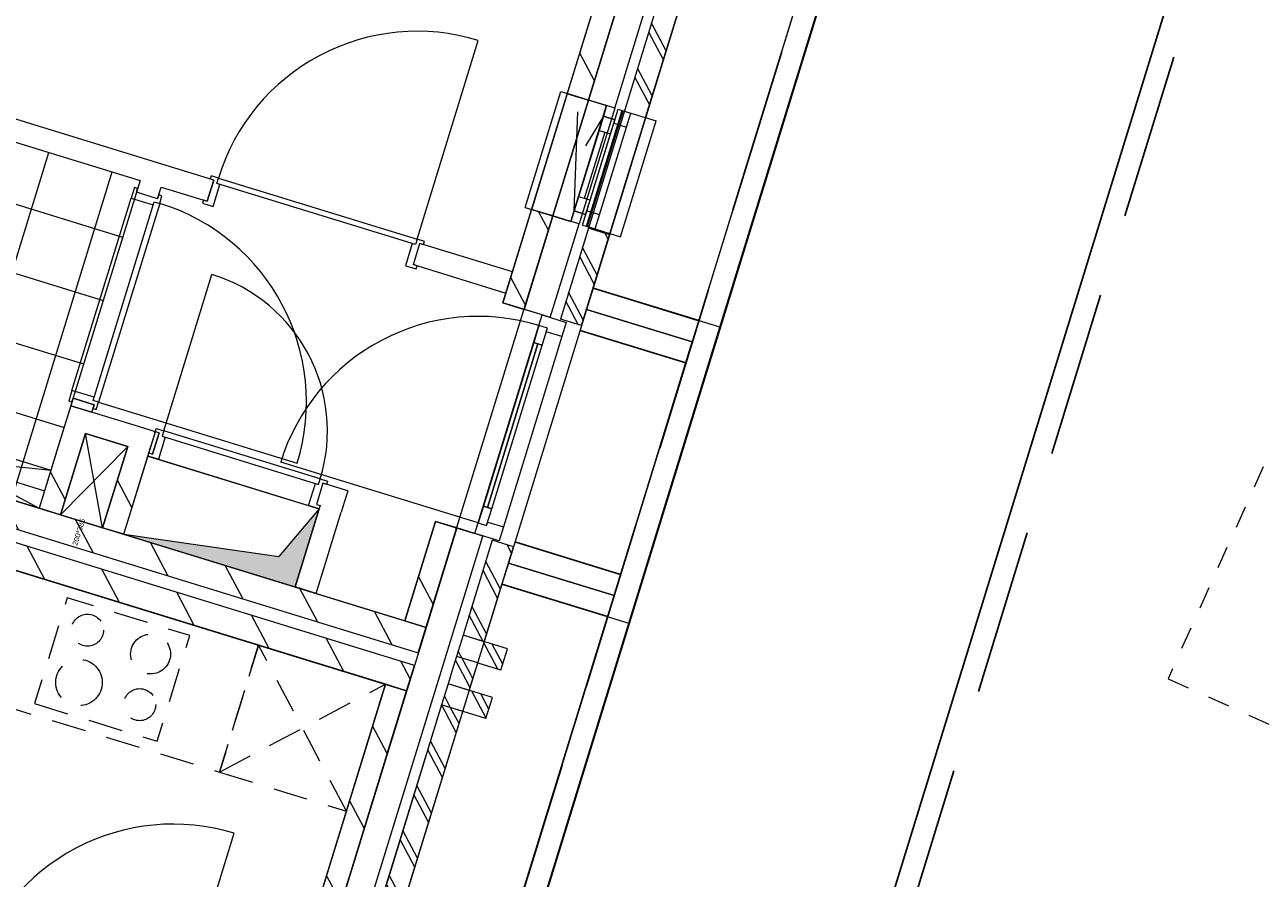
# Model space of a CAD drawing. Header units: metres. Extents: x 136314.7 to 136393.7, y 453293.7 to 453383.2.
# Tile 80 of 95: x 136360.7 to 136366.3, y 453343.4 to 453347.3. Entities that reach past the tile are written whole.
import ezdxf

# ---------------------------------------------------------------- set-up
doc = ezdxf.new("R2010")
doc.units = ezdxf.units.M
doc.set_wipeout_variables(frame=1)
for name, pattern in [('B0701', [234.1199934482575, 155.9999942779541, -78.11999917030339]), ('DASHED', [200, 100, -100]), ('HIDDEN__G5', [1.125, 0.75, -0.375]), ('Wipeout_Contour', [1000, 0, -1000])]:
    doc.linetypes.add(name, pattern=pattern)
for name, color, linetype in [('-DR-nw-vh-band 10x20', 2, 'HIDDEN__G5'), ('-DR-nw-vh-kantverharding', 4, 'Continuous'), ('-DR-nw-vh-scheiding verhardingen', 1, 'Continuous'), ('kavelgrens', 211, 'Continuous'), ('LAYER01', 7, 'Continuous'), ('SIT_Situatie plgr_3_74 Sanitair', 7, 'Continuous'), ('SIT_Situatie plgr_3_New_21 Buitenwanden', 7, 'Continuous'), ('SIT_Situatie plgr_3_New_21 Buitenwanden Afdek-arcering', 7, 'Continuous'), ('SIT_Situatie plgr_3_New_21 Buitenwanden Deuren', 7, 'Continuous'), ('SIT_Situatie plgr_3_New_21 Buitenwanden Doorsnede-arcering', 7, 'Continuous'), ('SIT_Situatie plgr_3_New_21 Buitenwanden Ramen', 7, 'Continuous'), ('SIT_Situatie plgr_3_New_22 C Binnenwanden', 7, 'Continuous'), ('SIT_Situatie plgr_3_New_22 C Binnenwanden Doorsnede-arcering', 7, 'Continuous'), ('SIT_Situatie plgr_3_New_22 NC Binnenwanden', 7, 'Continuous'), ('SIT_Situatie plgr_3_New_22 NC Binnenwanden Afdek-arcering', 7, 'Continuous'), ('SIT_Situatie plgr_3_New_22 NC Binnenwanden Deuren', 7, 'Continuous'), ('SIT_Situatie plgr_3_New_22 NC Binnenwanden Doorsnede-arcering', 7, 'Continuous'), ('SIT_Situatie plgr_3_New_23 Vloeren', 7, 'Continuous'), ('SIT_Situatie plgr_3_New_31 Buitenwandopeningen', 7, 'Continuous'), ('SIT_Situatie plgr_3_New_31 Vensterbank', 7, 'Continuous'), ('SIT_Situatie plgr_3_New_43 Vloerafwerking', 7, 'Continuous'), ('SIT_Situatie plgr_3_New_43 Vloerafwerking Afdek-arcering', 7, 'Continuous'), ('SIT_Situatie plgr_3_New_73 Keuken', 7, 'Continuous'), ('SIT_Situatie plgr_3_New_74 Sanitair', 7, 'Continuous'), ('SIT_Situatie plgr_3_New_74 Sanitair 2D arcering', 7, 'Continuous'), ('SIT_Situatie plgr_3_New_90 Terrein perceel', 7, 'Continuous')]:
    doc.layers.add(name, color=color, linetype=linetype)
doc.styles.add('GENERATED_STYLE_1', font='arial.ttf')
pattern_1 = [(117.8902296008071, (5844.947476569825, -12011.19237923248), (132.5768116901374, 70.16686541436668), []), (117.8902296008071, (5818.432114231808, -12025.22575231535), (132.5768116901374, 70.16686541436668), [])]
pattern_2 = [(117.8902296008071, (5844.947476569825, -12011.19237923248), (220.9613528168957, 116.9447756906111), [])]

# ---------------------------------------------------------------- blocks, each defined once
blk = doc.blocks.new('Woonblock 2 Jutfasehof')
at = {"layer": 'SIT_Situatie plgr_3_New_22 C Binnenwanden Doorsnede-arcering', "linetype": 'Continuous', "lineweight": 0}
h = blk.add_hatch(dxfattribs=at)
h.set_pattern_fill('130_KALKZANDSTEEN_0003', color=252, style=0, pattern_type=2)
h.set_pattern_definition(pattern_2)
h.paths.add_polyline_path([(3696.28951068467, 14964.83158549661), (-4198.146508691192, 17394.95091095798), (-4233.450905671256, 17280.26176781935), (3660.985113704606, 14850.14244235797)])
h = blk.add_hatch(dxfattribs=at)
h.set_pattern_fill('130_KALKZANDSTEEN_0003', color=252, style=0, pattern_type=2)
h.set_pattern_definition(pattern_2)
h.paths.add_polyline_path([(3643.33291521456, 14792.79787078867), (-4251.103104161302, 17222.91719625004), (-4286.407501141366, 17108.22805311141), (3608.028518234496, 14678.10872765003)])
at = {"layer": 'SIT_Situatie plgr_3_New_22 NC Binnenwanden Doorsnede-arcering', "linetype": 'Continuous', "lineweight": 0}
h = blk.add_hatch(dxfattribs=at)
h.set_pattern_fill('130_KALKZANDSTEEN_0003', color=252, style=0, pattern_type=2)
h.set_pattern_definition(pattern_2)
h.paths.add_polyline_path([(2060.548391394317, 15871.18475857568), (2156.122676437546, 15841.76442647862), (2089.968723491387, 15966.75904361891)])
h = blk.add_hatch(dxfattribs=at)
h.set_pattern_fill('130_KALKZANDSTEEN_0003', color=252, style=0, pattern_type=2)
h.set_pattern_definition(pattern_2)
h.paths.add_polyline_path([(2060.548390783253, 15871.18475825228), (1947.280070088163, 15503.2236295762), (2042.854355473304, 15473.80329692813), (2156.122676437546, 15841.76442647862)])
h = blk.add_hatch(dxfattribs=at)
h.set_pattern_fill('130_KALKZANDSTEEN_0003', color=252, style=0, pattern_type=2)
h.set_pattern_definition(pattern_2)
h.paths.add_polyline_path([(2347.271424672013, 15782.92370846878), (2472.26604099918, 15849.07766217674), (2376.691755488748, 15878.49799441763)])
h = blk.add_hatch(dxfattribs=at)
h.set_pattern_fill('130_KALKZANDSTEEN_0003', color=252, style=0, pattern_type=2)
h.set_pattern_definition(pattern_2)
h.paths.add_polyline_path([(2442.845710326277, 15753.50337669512), (2472.266041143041, 15849.07766264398), (2347.271424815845, 15782.92370893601)])
h = blk.add_hatch(dxfattribs=at)
h.set_pattern_fill('130_KALKZANDSTEEN_0003', color=252, style=0, pattern_type=2)
h.set_pattern_definition(pattern_2)
h.paths.add_polyline_path([(2347.271424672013, 15782.92370846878), (2234.003141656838, 15414.96267712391), (2329.577427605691, 15385.54234630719), (2442.845710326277, 15753.50337669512)])
h = blk.add_hatch(dxfattribs=at)
h.set_pattern_fill('130_KALKZANDSTEEN_0003', color=252, style=0, pattern_type=2)
h.set_pattern_definition(pattern_2)
h.paths.add_polyline_path([(3696.289499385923, 14964.83154879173), (3834.565054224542, 15414.03069275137), (3738.99076827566, 15443.45102356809), (3600.71521343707, 14994.25187960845)])
at = {"layer": 'SIT_Situatie plgr_3_New_43 Vloerafwerking Afdek-arcering', "linetype": 'Continuous', "lineweight": 0}
h = blk.add_hatch(dxfattribs=at)
h.set_pattern_fill('950_RASTER_300_0003', color=252, style=0, pattern_type=2)
h.set_pattern_definition([(162.8902295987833, (1773.526683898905, 16519.31159854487), (88.26099246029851, 286.7228578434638), []), (252.8902295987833, (1773.526683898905, 16519.31159854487), (-286.7228578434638, 88.2609924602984), [])])
h.paths.add_polyline_path([(1947.280070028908, 15503.22362956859), (2403.295197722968, 16984.62506170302), (1514.454338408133, 17258.23413832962), (1058.439210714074, 15776.83270619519)])
at = {"layer": 'SIT_Situatie plgr_3_New_74 Sanitair 2D arcering', "linetype": 'Continuous', "lineweight": 0}
blk.add_hatch(color=252, dxfattribs=at).paths.add_polyline_path([(2329.577210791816, 15385.54229626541), (3103.728926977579, 15147.23761664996), (3212.584151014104, 15500.86247470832), (3030.561776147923, 15285.48331880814)])
at = {"layer": 'SIT_Situatie plgr_3_New_21 Buitenwanden', "color": 252, "linetype": 'Continuous', "lineweight": 0}
for p, q in [((4220.965160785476, 16376.96732496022), (4138.771274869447, 16402.26880946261)), ((4257.283389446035, 16365.78759924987), (4220.965160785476, 16376.96732496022)), ((3916.758940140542, 15388.729208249), (3834.565054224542, 15414.03069275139))]:
    blk.add_line(p, q, dxfattribs=at)
at = {"layer": 'SIT_Situatie plgr_3_New_21 Buitenwanden', "color": 252, "linetype": 'Continuous', "lineweight": 0, "flags": 128}
for points in [[(4034.464757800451, 14771.7960707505), (4063.885088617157, 14867.37035669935)], [(3966.79799692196, 14551.97521306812), (3996.218327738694, 14647.54949901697)]]:
    blk.add_lwpolyline(points, dxfattribs=at)
at = {"layer": 'SIT_Situatie plgr_3_New_21 Buitenwanden Deuren', "color": 252, "linetype": 'Continuous', "lineweight": 0}
for p, q in [((4220.965160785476, 16376.96732496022), (4138.771274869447, 16402.26880946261)), ((4206.254995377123, 16329.18018198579), (4220.965160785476, 16376.96732496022)), ((4257.283389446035, 16365.78759924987), (4220.965160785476, 16376.96732496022)), ((4257.283389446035, 16365.78759924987), (4220.965160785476, 16376.96732496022)), ((3931.469105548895, 15436.51635122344), (4206.254995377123, 16329.18018198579)), ((4206.254995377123, 16329.18018198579), (4182.718730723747, 16252.72075322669)), ((4244.484709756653, 16317.41204965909), (4206.254995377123, 16329.18018198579)), ((4244.484709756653, 16317.41204965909), (4206.254995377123, 16329.18018198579)), ((4220.948445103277, 16240.95262090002), (4244.484709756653, 16317.41204965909)), ((4239.483253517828, 16301.1644210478), (4244.484709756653, 16317.41204965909)), ((4201.833587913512, 16246.83668706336), (3974.120227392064, 15507.09171381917)), ((4310.208225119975, 16279.39337624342), (4045.425247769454, 15419.22480270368)), ((4182.718730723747, 16252.72075322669), (4220.948445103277, 16240.95262090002)), ((3931.469105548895, 15436.51635122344), (3038.805274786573, 15711.30224105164)), ((3955.0053702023, 15512.97577998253), (3931.469105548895, 15436.51635122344)), ((3993.235084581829, 15501.20764765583), (3955.0053702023, 15512.97577998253)), ((3969.698819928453, 15424.74821889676), (3993.235084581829, 15501.20764765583)), ((3916.758940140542, 15388.729208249), (3834.565054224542, 15414.03069275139)), ((3916.758940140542, 15388.729208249), (3931.469105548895, 15436.51635122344)), ((3931.469105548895, 15436.51635122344), (3969.698819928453, 15424.74821889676)), ((3931.469105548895, 15436.51635122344), (3969.698819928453, 15424.74821889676)), ((3969.698819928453, 15424.74821889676), (3974.700276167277, 15440.99584750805)), ((3974.700276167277, 15440.99584750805), (4045.425247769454, 15419.22480270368))]:
    blk.add_line(p, q, dxfattribs=at)
at = {"layer": 'SIT_Situatie plgr_3_New_21 Buitenwanden Deuren', "color": 252, "linetype": 'Continuous', "lineweight": 0, "flags": 128}
for points in [[(4182.718730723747, 16252.72075322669), (3955.0053702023, 15512.97577998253), (3974.120227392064, 15507.09171381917), (4201.833587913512, 16246.83668706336)], [(4201.833587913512, 16246.83668706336), (3974.120227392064, 15507.09171381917), (3993.235084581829, 15501.20764765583), (4220.948445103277, 16240.95262090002)]]:
    blk.add_lwpolyline(points, close=True, dxfattribs=at)
at = {"layer": 'SIT_Situatie plgr_3_New_21 Buitenwanden Deuren', "color": 252, "linetype": 'Continuous', "lineweight": 0}
blk.add_arc((3931.469105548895, 15436.51635122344), 933.9999999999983, 72.89022960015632, 162.8902296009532, dxfattribs=at)
at = {"layer": 'SIT_Situatie plgr_3_New_22 C Binnenwanden', "color": 252, "linetype": 'Continuous', "lineweight": 0, "flags": 128}
for points in [[(3696.28951068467, 14964.83158549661), (-4198.146508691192, 17394.95091095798)], [(-4233.450905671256, 17280.26176781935), (3660.985113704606, 14850.14244235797)], [(3643.33291521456, 14792.79787078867), (-4251.103104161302, 17222.91719625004)], [(-4286.407501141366, 17108.22805311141), (3608.028518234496, 14678.10872765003)], [(3660.985113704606, 14850.14244235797), (3696.28951068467, 14964.83158549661)], [(3608.028518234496, 14678.10872765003), (3643.33291521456, 14792.79787078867)]]:
    blk.add_lwpolyline(points, dxfattribs=at)
at = {"layer": 'SIT_Situatie plgr_3_New_22 NC Binnenwanden', "color": 252, "linetype": 'Continuous', "lineweight": 0}
for p, q in [((2706.74355990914, 16891.21551007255), (2736.163890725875, 16986.78979602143)), ((2482.688306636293, 16902.63886124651), (2387.114020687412, 16932.05919206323)), ((3638.592847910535, 16604.36728460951), (3668.013178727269, 16699.94157055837)), ((2195.840081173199, 15970.78957324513), (2100.265795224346, 16000.20990406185)), ((2488.991315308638, 15843.92902527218), (2459.570984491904, 15748.35473932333)), ((3229.692031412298, 15615.92146144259), (3200.271700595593, 15520.34717549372))]:
    blk.add_line(p, q, dxfattribs=at)
at = {"layer": 'SIT_Situatie plgr_3_New_22 NC Binnenwanden', "color": 252, "linetype": 'Continuous', "lineweight": 0, "flags": 128}
for points in [[(2736.163905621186, 16986.78979143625), (1448.300383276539, 17383.22875509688)], [(1514.454338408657, 17258.23413833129), (2403.295198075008, 16984.6250616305)], [(2403.295198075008, 16984.6250616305), (2387.114012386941, 16932.05919087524)], [(2482.688298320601, 16902.63886000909), (2498.86948402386, 16955.20473081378)], [(2498.86948402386, 16955.20473081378), (2706.743555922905, 16891.21551129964)], [(4086.15067975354, 16571.2276232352), (3668.013193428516, 16699.94156603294)], [(3638.5928312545, 16604.36728973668), (4056.730348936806, 16475.65333728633)], [(4056.730348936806, 16475.65333728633), (4086.15067975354, 16571.2276232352)], [(4043.196988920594, 16431.68914027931), (4138.771274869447, 16402.26880946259)], [(2089.968723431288, 15966.75904363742), (2060.548390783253, 15871.18475825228)], [(2100.26579662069, 16000.20991066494), (2089.96872217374, 15966.75904402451)], [(2089.96872217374, 15966.75904402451), (2185.543007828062, 15937.33871225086)], [(2376.691755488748, 15878.49799441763), (2089.968723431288, 15966.75904363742)], [(2185.543007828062, 15937.33871225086), (2195.840082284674, 15970.78957892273)], [(2060.548390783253, 15871.18475825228), (1947.280070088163, 15503.2236295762)], [(2329.577427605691, 15385.54234630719), (2472.266041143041, 15849.07766264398)], [(2472.266041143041, 15849.07766264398), (2376.691755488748, 15878.49799441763)], [(2442.845668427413, 15753.50324058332), (2472.265999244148, 15849.07752653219)], [(2488.991316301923, 15843.92902496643), (2472.265999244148, 15849.07752653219)], [(2042.854355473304, 15473.80329692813), (2156.122676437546, 15841.76442647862)], [(2156.122676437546, 15841.76442647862), (2347.271424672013, 15782.92370846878)], [(2347.271424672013, 15782.92370846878), (2234.003141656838, 15414.96267712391)], [(2442.845668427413, 15753.50324058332), (2459.570985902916, 15748.35473888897)], [(3341.991817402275, 15581.35257273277), (3229.692032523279, 15615.92146110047)], [(3341.991817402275, 15581.35257273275), (3312.571486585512, 15485.7782867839)], [(3216.997200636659, 15515.19861760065), (3103.728926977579, 15147.23761664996)], [(3200.271698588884, 15520.3471761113), (3216.997200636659, 15515.19861760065)], [(2042.854355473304, 15473.80329692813), (1947.280070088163, 15503.2236295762)], [(3199.303212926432, 15117.81728583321), (3312.571486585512, 15485.7782867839)], [(2329.577427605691, 15385.54234630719), (2234.003141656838, 15414.96267712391)], [(3738.99076827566, 15443.45102356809), (3600.71521343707, 14994.25187960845)], [(3696.289499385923, 14964.83154879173), (3834.565054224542, 15414.03069275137)], [(3834.565054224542, 15414.03069275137), (3738.99076827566, 15443.45102356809)], [(3199.303212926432, 15117.81728583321), (3103.728926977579, 15147.23761664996)], [(3600.71521343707, 14994.25187960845), (3696.289499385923, 14964.83154879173)], [(3608.028518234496, 14678.10872765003), (3512.454232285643, 14707.52905846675)]]:
    blk.add_lwpolyline(points, dxfattribs=at)
at = {"layer": 'SIT_Situatie plgr_3_New_22 NC Binnenwanden Deuren', "color": 252, "linetype": 'Continuous', "lineweight": 0}
for p, q in [((3655.70072830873, 16719.42627134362), (3932.25183798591, 17617.82455926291)), ((2736.163890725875, 16986.78979602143), (2706.74355990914, 16891.21551007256)), ((2706.74355990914, 16891.21551007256), (2736.163890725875, 16986.78979602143)), ((2706.74355990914, 16891.21551007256), (2736.163890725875, 16986.78979602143)), ((2723.851440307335, 17006.27449680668), (2719.438390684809, 16991.93835391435)), ((2719.438390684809, 16991.93835391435), (2736.163890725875, 16986.78979602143)), ((2757.302440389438, 16995.97738102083), (2723.851440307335, 17006.27449680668)), ((2733.392153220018, 16867.3177596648), (2764.136398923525, 16967.19288848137)), ((2749.800256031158, 16971.60593810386), (2757.302440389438, 16995.97738102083)), ((2749.800256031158, 16971.60593810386), (2757.302440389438, 16995.97738102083)), ((2764.136398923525, 16967.19288848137), (2749.800256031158, 16971.60593810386)), ((3648.19854395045, 16695.05482842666), (2749.800256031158, 16971.60593810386)), ((2757.302440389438, 16995.97738102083), (3655.70072830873, 16719.42627134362)), ((2377.926428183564, 16953.19774355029), (2363.216263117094, 16905.41060047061)), ((2392.26257110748, 16948.78469403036), (2377.926428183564, 16953.19774355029)), ((2387.114013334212, 16932.05919395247), (2392.26257110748, 16948.78469403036)), ((2482.688299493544, 16902.63886381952), (2387.114013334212, 16932.05919395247)), ((2482.688299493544, 16902.63886381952), (2387.114013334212, 16932.05919395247)), ((2482.688299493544, 16902.63886381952), (2387.114013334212, 16932.05919395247)), ((2487.836857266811, 16919.3643638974), (2482.688299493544, 16902.63886381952)), ((2502.173000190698, 16914.95131437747), (2487.836857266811, 16919.3643638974)), ((2491.875884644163, 16881.50031422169), (2502.173000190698, 16914.95131437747)), ((2095.491258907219, 16035.6845964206), (2363.216263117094, 16905.41060047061)), ((2190.953338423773, 15990.60420850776), (2467.504441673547, 16889.00249840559)), ((2491.875884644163, 16881.50031422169), (2215.324781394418, 15983.10202432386)), ((2491.875884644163, 16881.50031422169), (2215.324781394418, 15983.10202432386)), ((2363.216263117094, 16905.41060047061), (2463.091392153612, 16874.66635548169)), ((2463.091392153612, 16874.66635548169), (2467.504441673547, 16889.00249840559)), ((2467.504441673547, 16889.00249840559), (2491.875884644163, 16881.50031422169)), ((2467.504441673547, 16889.00249840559), (2491.875884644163, 16881.50031422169)), ((2690.018059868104, 16896.36406796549), (2685.605010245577, 16882.02792507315)), ((2685.605010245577, 16882.02792507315), (2733.392153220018, 16867.3177596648)), ((2706.74355990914, 16891.21551007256), (2690.018059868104, 16896.36406796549)), ((3633.862401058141, 16699.46787804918), (3603.118155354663, 16599.59274923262)), ((3648.19854395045, 16695.05482842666), (3633.862401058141, 16699.46787804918)), ((3638.592847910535, 16604.36728460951), (3668.013178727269, 16699.94157055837)), ((3638.592847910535, 16604.36728460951), (3668.013178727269, 16699.94157055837)), ((3638.592847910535, 16604.36728460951), (3668.013178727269, 16699.94157055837)), ((3655.70072830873, 16719.42627134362), (3648.19854395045, 16695.05482842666)), ((3655.70072830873, 16719.42627134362), (3648.19854395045, 16695.05482842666)), ((3689.151728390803, 16709.12915555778), (3655.70072830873, 16719.42627134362)), ((3668.013178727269, 16699.94157055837), (3684.738678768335, 16694.79301266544)), ((3684.738678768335, 16694.79301266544), (3689.151728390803, 16709.12915555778)), ((3603.118155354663, 16599.59274923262), (3650.905298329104, 16584.88258382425)), ((3655.318347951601, 16599.21872671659), (3638.592847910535, 16604.36728460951)), ((3650.905298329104, 16584.88258382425), (3655.318347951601, 16599.21872671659)), ((2510.12986497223, 15853.11661027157), (2727.840313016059, 16560.36632629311)), ((2095.491258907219, 16035.6845964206), (2080.78109384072, 15987.89745334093)), ((2195.366387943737, 16004.94035143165), (2095.491258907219, 16035.6845964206)), ((2080.78109384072, 15987.89745334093), (2095.117236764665, 15983.484403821)), ((2095.117236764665, 15983.484403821), (2100.265794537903, 16000.20990389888)), ((2100.265794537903, 16000.20990389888), (2195.840080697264, 15970.78957376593)), ((2195.840080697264, 15970.78957376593), (2100.265794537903, 16000.20990389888)), ((2195.840080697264, 15970.78957376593), (2100.265794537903, 16000.20990389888)), ((2195.840080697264, 15970.78957376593), (2190.691522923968, 15954.06407368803)), ((2190.953338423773, 15990.60420850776), (2195.366387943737, 16004.94035143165)), ((2215.324781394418, 15983.10202432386), (2190.953338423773, 15990.60420850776)), ((2215.324781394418, 15983.10202432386), (2190.953338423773, 15990.60420850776)), ((2205.027665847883, 15949.6510241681), (2215.324781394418, 15983.10202432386)), ((2215.324781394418, 15983.10202432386), (3113.723071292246, 15706.5509210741)), ((2190.691522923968, 15954.06407368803), (2205.027665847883, 15949.6510241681)), ((2459.570984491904, 15748.35473932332), (2488.991315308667, 15843.92902527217)), ((2488.991315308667, 15843.92902527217), (2459.570984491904, 15748.35473932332)), ((2488.991315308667, 15843.92902527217), (2459.570984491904, 15748.35473932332)), ((2472.265815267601, 15849.0775831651), (2476.678864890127, 15863.41372605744)), ((2488.991315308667, 15843.92902527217), (2472.265815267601, 15849.0775831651)), ((2476.678864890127, 15863.41372605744), (2510.12986497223, 15853.11661027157)), ((2510.12986497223, 15853.11661027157), (2502.627680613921, 15828.74516735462)), ((2510.12986497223, 15853.11661027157), (2502.627680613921, 15828.74516735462)), ((3217.379580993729, 15635.40616222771), (2510.12986497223, 15853.11661027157)), ((3217.379580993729, 15635.40616222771), (2510.12986497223, 15853.11661027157)), ((2516.963823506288, 15824.33211773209), (2486.219577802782, 15724.45698891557)), ((2502.627680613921, 15828.74516735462), (2516.963823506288, 15824.33211773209)), ((2502.627680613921, 15828.74516735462), (3209.877396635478, 15611.03471931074)), ((2438.432434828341, 15739.16715432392), (2442.845484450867, 15753.50329721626)), ((2486.219577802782, 15724.45698891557), (2438.432434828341, 15739.16715432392)), ((2442.845484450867, 15753.50329721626), (2459.570984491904, 15748.35473932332)), ((2486.219577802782, 15724.45698891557), (3164.797008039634, 15515.57264011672)), ((3209.877396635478, 15611.03471931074), (3217.379580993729, 15635.40616222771)), ((3209.877396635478, 15611.03471931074), (3217.379580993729, 15635.40616222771)), ((3217.379580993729, 15635.40616222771), (3250.830581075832, 15625.10904644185)), ((3250.830581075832, 15625.10904644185), (3246.417531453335, 15610.77290354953)), ((3164.797008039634, 15515.57264011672), (3195.54125374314, 15615.44776893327)), ((3195.54125374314, 15615.44776893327), (3209.877396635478, 15611.03471931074)), ((3229.692031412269, 15615.92146144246), (3200.271700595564, 15520.3471754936)), ((3229.692031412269, 15615.92146144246), (3200.271700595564, 15520.3471754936)), ((3229.692031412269, 15615.92146144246), (3200.271700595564, 15520.3471754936)), ((3246.417531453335, 15610.77290354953), (3229.692031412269, 15615.92146144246)), ((3212.584151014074, 15500.86247470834), (3164.797008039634, 15515.57264011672)), ((3200.271700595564, 15520.3471754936), (3216.997200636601, 15515.19861760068)), ((3216.997200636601, 15515.19861760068), (3212.584151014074, 15500.86247470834)), ((2552.438322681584, 13135.39054826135), (2828.989432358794, 14033.78883618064))]:
    blk.add_line(p, q, dxfattribs=at)
for centre, radius, start, end in [((3655.70072830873, 16719.42627134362), 940.0000000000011, 72.89022960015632, 162.8902296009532), ((2215.324781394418, 15983.10202432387), 940.0000000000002, 342.8902296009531, 72.89022960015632), ((2510.12986497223, 15853.11661027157), 739.9999999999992, 342.8902296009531, 72.89022960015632), ((2552.438322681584, 13135.39054826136), 940.0000000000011, 72.89022960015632, 162.8902296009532)]:
    blk.add_arc(centre, radius, start, end, dxfattribs=at)
at = {"layer": 'SIT_Situatie plgr_3_New_23 Vloeren', "color": 252, "linetype": 'Continuous', "lineweight": 0, "flags": 128}
for points in [[(3660.988127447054, 14850.15063421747), (4746.578014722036, 18376.83892115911), (-3147.840459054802, 20806.95284561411), (-4233.460125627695, 17280.26460596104)], [(2557.725721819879, 11266.1149111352), (3643.315609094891, 14792.80319807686), (-4251.102864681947, 17222.91712253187), (-5336.72253125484, 13696.22888287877)]]:
    blk.add_lwpolyline(points, close=True, dxfattribs=at)
at = {"layer": 'SIT_Situatie plgr_3_New_43 Vloerafwerking', "color": 252, "linetype": 'Continuous', "lineweight": 0, "flags": 128}
blk.add_lwpolyline([(1947.280070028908, 15503.22362956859), (1058.439210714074, 15776.83270619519), (1514.454338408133, 17258.23413832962), (2403.295197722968, 16984.62506170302)], close=True, dxfattribs=at)
at = {"layer": 'SIT_Situatie plgr_3_New_73 Keuken', "color": 252, "linetype": 'B0701', "lineweight": 0, "flags": 128}
for points in [[(2939.008513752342, 14884.05104424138), (645.2256509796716, 15590.13898384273), (468.7036660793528, 15016.69326814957), (2762.486528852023, 14310.6053285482)], [(1926.585549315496, 14620.23341579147), (2480.916407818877, 14449.59549705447), (2628.01806190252, 14927.46692679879), (2073.687203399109, 15098.10484553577)]]:
    blk.add_lwpolyline(points, close=True, dxfattribs=at)
at = {"layer": 'SIT_Situatie plgr_3_New_73 Keuken', "color": 252, "linetype": 'B0701', "lineweight": 0}
for centre, radius in [((2165.31377439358, 14952.19024212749), 72.5), ((2450.600510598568, 14843.96834903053), 90), ((2127.037347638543, 14715.47495163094), 105), ((2401.452719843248, 14615.30793561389), 72.5)]:
    blk.add_circle(centre, radius, dxfattribs=at)
at = {"layer": 'SIT_Situatie plgr_3_New_74 Sanitair', "color": 252, "linetype": 'Continuous', "lineweight": 0}
for p, q in [((1111.395806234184, 15948.86642087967), (1947.280070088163, 15503.2236295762)), ((2156.122675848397, 15841.76442456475), (2042.854392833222, 15473.80339321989)), ((2347.271424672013, 15782.92370846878), (2156.122675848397, 15841.76442456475)), ((2234.003141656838, 15414.96267712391), (2156.122675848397, 15841.76442456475)), ((1058.439210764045, 15776.83270617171), (2000.236665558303, 15675.25734428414)), ((2347.271424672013, 15782.92370846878), (2042.854392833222, 15473.80339321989)), ((2234.003141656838, 15414.96267712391), (2347.271424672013, 15782.92370846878)), ((2329.577210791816, 15385.54229626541), (2438.432434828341, 15739.16715432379)), ((2438.432434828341, 15739.16715432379), (3212.584151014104, 15500.86247470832)), ((2042.854392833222, 15473.80339321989), (2234.003141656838, 15414.96267712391)), ((3212.584151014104, 15500.86247470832), (3030.561776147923, 15285.48331880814)), ((3103.728926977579, 15147.23761664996), (3212.584151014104, 15500.86247470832)), ((2329.577210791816, 15385.54229626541), (3030.561776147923, 15285.48331880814)), ((2329.577210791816, 15385.54229626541), (3103.728926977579, 15147.23761664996))]:
    blk.add_line(p, q, dxfattribs=at)
at = {"layer": 'SIT_Situatie plgr_3_New_74 Sanitair', "color": 252, "linetype": 'Continuous', "lineweight": 0, "flags": 128}
blk.add_lwpolyline([(1111.395806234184, 15948.86642087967), (2000.236665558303, 15675.25734428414), (1947.280070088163, 15503.2236295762), (1058.439210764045, 15776.83270617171)], close=True, dxfattribs=at)
at = {"layer": 'SIT_Situatie plgr_3_New_90 Terrein perceel', "color": 252, "linetype": 'Continuous', "lineweight": 0, "flags": 128}
for points in [[(5024.106677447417, 16321.21308626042), (5715.484345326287, 18567.20887896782)], [(4899.11208070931, 16255.05910916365), (4546.068144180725, 15108.16768063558)], [(4546.068144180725, 15108.16768063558), (4068.196808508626, 15255.26929226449), (4038.776477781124, 15159.69500628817), (4612.222102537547, 14983.1730655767)], [(3920.844448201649, 12737.17726870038), (4612.22211608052, 14983.17306140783)]]:
    blk.add_lwpolyline(points, dxfattribs=at)
at = {"layer": 'SIT_Situatie plgr_3_74 Sanitair', "color": 252, "linetype": 'Continuous', "lineweight": 0, "insert": (2107.787219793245, 15335.8281483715), "char_height": 24, "attachment_point": 4, "rotation": 72.89022960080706, "style": 'GENERATED_STYLE_1'}
blk.add_mtext('\\A1;200*385', dxfattribs=at)
at = {"color": 252, "linetype": 'Wipeout_Contour', "lineweight": 0, "ltscale": 808611.1847316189}
blk.add_wipeout([(4398.5873197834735, 16328.568295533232), (4964.928688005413, 18168.37330004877), (4869.354402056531, 18197.79363086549), (4303.013033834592, 16357.988626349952)], dxfattribs=at).dxf.layer = 'SIT_Situatie plgr_3_New_21 Buitenwanden Afdek-arcering'
at = {"color": 252, "linetype": 'Wipeout_Contour', "lineweight": 0, "ltscale": 812081.4767521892}
blk.add_wipeout([(3295.324914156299, 12744.53257245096), (3861.66628237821, 14584.337576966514), (3766.091996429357, 14613.757907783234), (3199.7506282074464, 12773.952903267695)], dxfattribs=at).dxf.layer = 'SIT_Situatie plgr_3_New_21 Buitenwanden Afdek-arcering'
at = {"layer": 'SIT_Situatie plgr_3_New_21 Buitenwanden Doorsnede-arcering', "linetype": 'Continuous', "lineweight": 0}
h = blk.add_hatch(dxfattribs=at)
h.set_pattern_fill('145_BAKSTEEN_0003', color=252, style=0, pattern_type=2)
h.set_pattern_definition(pattern_1)
h.paths.add_polyline_path([(4689.848594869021, 17274.75372642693), (4964.928688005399, 18168.37330004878), (4869.354402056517, 18197.7936308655), (4594.274308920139, 17304.17405724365)])
h = blk.add_hatch(dxfattribs=at)
h.set_pattern_fill('145_BAKSTEEN_0003', color=252, style=0, pattern_type=2)
h.set_pattern_definition(pattern_1)
h.paths.add_polyline_path([(4398.587319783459, 16328.56829553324), (4525.094742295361, 16739.53772511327), (4429.520456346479, 16768.95805592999), (4303.013033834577, 16357.98862634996)])
h = blk.add_hatch(dxfattribs=at)
h.set_pattern_fill('145_BAKSTEEN_0003', color=252, style=0, pattern_type=2)
h.set_pattern_definition(pattern_1)
h.paths.add_polyline_path([(3586.586189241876, 13690.71800334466), (3861.666282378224, 14584.33757696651), (3766.091996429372, 14613.75790778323), (3491.011903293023, 13720.13833416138)])
at = {"layer": 'SIT_Situatie plgr_3_New_22 NC Binnenwanden Doorsnede-arcering', "linetype": 'Continuous', "lineweight": 0}
h = blk.add_hatch(dxfattribs=at)
h.set_pattern_fill('130_KALKZANDSTEEN_0003', color=252, style=0, pattern_type=2)
h.set_pattern_definition(pattern_2)
h.paths.add_polyline_path([(3326.770144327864, 13764.41851727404), (3608.028518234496, 14678.10872765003), (3512.454232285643, 14707.52905846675), (3231.195858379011, 13793.83884809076)])
at = {"layer": 'SIT_Situatie plgr_3_New_21 Buitenwanden', "color": 252, "linetype": 'Continuous', "lineweight": 0}
blk.add_line((4548.544664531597, 17311.97303014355), (4512.226435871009, 17323.15275585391), dxfattribs=at)
at = {"layer": 'SIT_Situatie plgr_3_New_21 Buitenwanden', "color": 252, "linetype": 'Continuous', "lineweight": 0, "flags": 128}
for points in [[(4548.544657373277, 17311.97300688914), (4873.933534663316, 18369.02466944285)], [(4869.354402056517, 18197.7936308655), (4303.013033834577, 16357.98862634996)], [(4869.354402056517, 18197.7936308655), (4594.274308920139, 17304.17405724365)], [(4398.587319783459, 16328.56829553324), (4964.928688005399, 18168.37330004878)], [(4689.848594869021, 17274.75372642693), (4964.928688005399, 18168.37330004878)], [(4257.28338259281, 16365.78757698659), (4387.32125336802, 16788.22594870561)], [(4429.520456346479, 16768.95805592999), (4303.013033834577, 16357.98862634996)], [(4398.587319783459, 16328.56829553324), (4525.094742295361, 16739.53772511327)], [(4525.094742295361, 16739.53772511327), (4429.520456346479, 16768.95805592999)], [(4398.587319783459, 16328.56829553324), (4303.013033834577, 16357.98862634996)], [(4398.587319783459, 16328.56829553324), (4303.013033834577, 16357.98862634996)], [(3652.159014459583, 14821.47015657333), (3326.770137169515, 13764.4184940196)], [(3766.091996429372, 14613.75790778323), (3199.750628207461, 12773.95290326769)], [(3766.091996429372, 14613.75790778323), (3491.011903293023, 13720.13833416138)], [(3861.666282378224, 14584.33757696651), (3766.091996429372, 14613.75790778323)], [(3966.79799692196, 14551.97521306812), (3766.091996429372, 14613.75790778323)], [(3295.324914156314, 12744.53257245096), (3861.666282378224, 14584.33757696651)], [(3586.586189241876, 13690.71800334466), (3861.666282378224, 14584.33757696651)]]:
    blk.add_lwpolyline(points, dxfattribs=at)
at = {"layer": 'SIT_Situatie plgr_3_New_21 Buitenwanden Deuren', "color": 252, "linetype": 'Continuous', "lineweight": 0}
for p, q in [((4220.965160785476, 16376.96732496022), (4329.919846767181, 16343.42814782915)), ((4310.208225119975, 16279.39337624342), (4239.483253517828, 16301.1644210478)), ((4329.919846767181, 16343.42814782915), (4310.208225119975, 16279.39337624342))]:
    blk.add_line(p, q, dxfattribs=at)
at = {"layer": 'SIT_Situatie plgr_3_New_21 Buitenwanden Ramen', "color": 252, "linetype": 'Continuous', "lineweight": 0}
for p, q in [((4512.226435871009, 17323.15275585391), (4497.516270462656, 17275.36561287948)), ((4548.544664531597, 17311.97303014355), (4512.226435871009, 17323.15275585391)), ((4548.544664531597, 17311.97303014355), (4512.226435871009, 17323.15275585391)), ((4497.516270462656, 17275.36561287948), (4477.80464881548, 17211.33084129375)), ((4497.516270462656, 17275.36561287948), (4549.126384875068, 17259.47863423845)), ((4549.126384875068, 17259.47863423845), (4497.516270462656, 17275.36561287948)), ((4529.414763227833, 17195.44386265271), (4549.126384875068, 17259.47863423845)), ((4549.126384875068, 17259.47863423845), (4544.124928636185, 17243.23100562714)), ((4544.124928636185, 17243.23100562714), (4601.469500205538, 17225.57880713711)), ((4601.469500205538, 17225.57880713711), (4621.181121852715, 17289.61357872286)), ((4477.80464881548, 17211.33084129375), (4529.414763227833, 17195.44386265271)), ((4479.669330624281, 16829.90126330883), (4601.469500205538, 17225.57880713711)), ((4459.957708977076, 16765.86649172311), (4479.669330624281, 16829.90126330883))]:
    blk.add_line(p, q, dxfattribs=at)
at = {"layer": 'SIT_Situatie plgr_3_New_22 NC Binnenwanden', "color": 252, "linetype": 'Continuous', "lineweight": 0, "flags": 128}
for points in [[(3512.454232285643, 14707.52905846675), (3231.195858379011, 13793.83884809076)], [(3326.770144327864, 13764.41851727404), (3608.028518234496, 14678.10872765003)]]:
    blk.add_lwpolyline(points, dxfattribs=at)
at = {"layer": 'SIT_Situatie plgr_3_New_23 Vloeren', "color": 252, "linetype": 'Continuous', "lineweight": 0, "flags": 128}
blk.add_lwpolyline([(-5205.834641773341, 13781.49486118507), (2497.452818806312, 11410.21619332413), (2635.728372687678, 11859.41533417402), (2813.49654485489, 11804.69351876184), (3117.702770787, 12792.93165264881), (2939.934598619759, 12847.65346806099), (3512.45422417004, 14707.52903317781), (-4190.833236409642, 17078.80770103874), (-4280.582502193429, 16787.31156768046), (-4458.350674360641, 16842.03338309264), (-4762.556900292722, 15853.79524920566), (-4584.78872812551, 15799.07343379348)], close=True, dxfattribs=at)
at = {"layer": 'SIT_Situatie plgr_3_New_31 Buitenwandopeningen', "color": 252, "linetype": 'Continuous', "lineweight": 0, "flags": 128}
for points in [[(4563.836803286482, 17307.26569933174), (4582.951660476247, 17301.38163316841)], [(4582.951660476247, 17301.38163316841), (4587.599451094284, 17299.9509184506)], [(4587.599451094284, 17299.9509184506), (4735.870517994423, 17254.30910386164)], [(4574.647105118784, 16730.56201686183), (4735.870517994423, 17254.30910386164)], [(4402.613390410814, 16783.51861233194), (4421.728247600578, 16777.6345461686)], [(4421.728247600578, 16777.6345461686), (4426.376038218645, 16776.2038314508)], [(4426.376038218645, 16776.2038314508), (4574.647105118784, 16730.56201686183)]]:
    blk.add_lwpolyline(points, dxfattribs=at)
at = {"layer": 'SIT_Situatie plgr_3_New_73 Keuken', "color": 252, "linetype": 'B0701', "lineweight": 0}
for p, q in [((3335.932247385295, 14134.08334277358), (2939.008516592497, 14884.0510433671)), ((2762.48653169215, 14310.60532767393), (3512.454232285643, 14707.52905846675))]:
    blk.add_line(p, q, dxfattribs=at)
at = {"layer": 'SIT_Situatie plgr_3_New_73 Keuken', "color": 252, "linetype": 'B0701', "lineweight": 0, "flags": 128}
blk.add_lwpolyline([(2762.48653169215, 14310.60532767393), (3335.932247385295, 14134.08334277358), (3512.454232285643, 14707.52905846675), (2939.008516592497, 14884.0510433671)], close=True, dxfattribs=at)
at = {"layer": 'SIT_Situatie plgr_3_New_90 Terrein perceel', "color": 252, "linetype": 'Continuous', "lineweight": 0, "flags": 128}
for points in [[(4450.66111235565, 16497.73500827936), (4928.53213614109, 16350.63349251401), (5619.909870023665, 18596.62925133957), (5142.038881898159, 18743.73076710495)], [(4899.11208070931, 16255.05910916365), (4421.24077721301, 16402.16072389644), (4068.196808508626, 15255.26929226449), (4546.068144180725, 15108.16768063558)], [(3347.39869877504, 12913.69925737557), (3825.269835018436, 12766.59770426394), (4516.647541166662, 15012.5934888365), (4038.776476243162, 15159.69500628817)]]:
    blk.add_lwpolyline(points, close=True, dxfattribs=at)
for points in [[(5649.330383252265, 18692.20349517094), (4899.112060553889, 16255.05911536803)], [(5024.106699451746, 16321.21307948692), (4450.66111235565, 16497.73502421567), (4421.24077721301, 16402.16072389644)], [(4421.24077721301, 16402.16072389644), (4899.11208070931, 16255.05910916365)], [(4612.222102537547, 14983.1730655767), (5024.106699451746, 16321.21307948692)], [(4546.068154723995, 15108.16767739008), (3795.849832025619, 12671.0232975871)]]:
    blk.add_lwpolyline(points, dxfattribs=at)
at = {"color": 252, "linetype": 'Wipeout_Contour', "lineweight": 0, "ltscale": 810637.8128969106}
blk.add_wipeout([(3958.7533740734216, 14899.732720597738), (4090.8506594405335, 15328.861264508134), (3995.2763734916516, 15358.281595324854), (3863.179088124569, 14929.153051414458)], dxfattribs=at).dxf.layer = 'SIT_Situatie plgr_3_New_21 Buitenwanden Afdek-arcering'
at = {"color": 252, "linetype": 'Wipeout_Contour', "lineweight": 0, "ltscale": 811032.3867474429}
blk.add_wipeout([(3891.0866131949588, 14679.91186291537), (3910.209839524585, 14742.035185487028), (3814.635553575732, 14771.455516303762), (3795.512327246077, 14709.332193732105)], dxfattribs=at).dxf.layer = 'SIT_Situatie plgr_3_New_21 Buitenwanden Afdek-arcering'
at = {"color": 252, "linetype": 'Wipeout_Contour', "lineweight": 0, "ltscale": 807776.0073082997}
blk.add_wipeout([(4268.80913707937, 16824.707153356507), (4430.032549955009, 17348.4542403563), (4334.458264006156, 17377.87457117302), (4173.234851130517, 16854.127484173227)], dxfattribs=at).dxf.layer = 'SIT_Situatie plgr_3_New_22 NC Binnenwanden Afdek-arcering'
at = {"layer": 'SIT_Situatie plgr_3_New_21 Buitenwanden Doorsnede-arcering', "linetype": 'Continuous', "lineweight": 0}
h = blk.add_hatch(dxfattribs=at)
h.set_pattern_fill('145_BAKSTEEN_0003', color=252, style=0, pattern_type=2)
h.set_pattern_definition(pattern_1)
h.paths.add_polyline_path([(3958.753374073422, 14899.73272059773), (4090.850659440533, 15328.86126450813), (3995.276373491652, 15358.28159532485), (3863.179088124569, 14929.15305141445)])
h = blk.add_hatch(dxfattribs=at)
h.set_pattern_fill('145_BAKSTEEN_0003', color=252, style=0, pattern_type=2)
h.set_pattern_definition(pattern_1)
h.paths.add_polyline_path([(3863.179088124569, 14929.15305141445), (3833.758757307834, 14833.5787654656), (4034.464757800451, 14771.7960707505), (4063.885088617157, 14867.37035669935)])
h = blk.add_hatch(dxfattribs=at)
h.set_pattern_fill('145_BAKSTEEN_0003', color=252, style=0, pattern_type=2)
h.set_pattern_definition(pattern_1)
h.paths.add_polyline_path([(3891.086613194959, 14679.91186291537), (3910.209839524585, 14742.03518548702), (3814.635553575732, 14771.45551630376), (3795.512327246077, 14709.3321937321)])
h = blk.add_hatch(dxfattribs=at)
h.set_pattern_fill('145_BAKSTEEN_0003', color=252, style=0, pattern_type=2)
h.set_pattern_definition(pattern_1)
h.paths.add_polyline_path([(3966.79799692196, 14551.97521306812), (3996.218327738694, 14647.54949901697), (3795.512327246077, 14709.3321937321), (3766.091996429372, 14613.75790778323)])
at = {"layer": 'SIT_Situatie plgr_3_New_22 NC Binnenwanden Doorsnede-arcering', "linetype": 'Continuous', "lineweight": 0}
h = blk.add_hatch(dxfattribs=at)
h.set_pattern_fill('130_KALKZANDSTEEN_0003', color=252, style=0, pattern_type=2)
h.set_pattern_definition(pattern_2)
h.paths.add_polyline_path([(4430.032549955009, 17348.4542403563), (4711.290923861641, 18262.14445073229), (4615.716637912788, 18291.56478154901), (4334.458264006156, 17377.87457117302)])
h = blk.add_hatch(dxfattribs=at)
h.set_pattern_fill('130_KALKZANDSTEEN_0003', color=252, style=0, pattern_type=2)
h.set_pattern_definition(pattern_2)
h.paths.add_polyline_path([(4138.771274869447, 16402.26880946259), (4268.80913707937, 16824.7071533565), (4173.234851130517, 16854.12748417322), (4043.196988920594, 16431.68914027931)])
at = {"layer": 'SIT_Situatie plgr_3_New_21 Buitenwanden', "color": 252, "linetype": 'Continuous', "lineweight": 0}
for p, q in [((4512.226435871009, 17323.15275585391), (4430.032549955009, 17348.4542403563)), ((4351.00302299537, 16799.40566885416), (4268.80913707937, 16824.70715335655)), ((4387.321251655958, 16788.2259431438), (4351.00302299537, 16799.40566885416)), ((3953.07716880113, 15377.54948253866), (3916.758940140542, 15388.729208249))]:
    blk.add_line(p, q, dxfattribs=at)
at = {"layer": 'SIT_Situatie plgr_3_New_21 Buitenwanden', "color": 252, "linetype": 'Continuous', "lineweight": 0, "flags": 128}
for points in [[(4755.421420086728, 18405.5058796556), (4430.032542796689, 17348.45421710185)], [(4268.809138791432, 16824.70715891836), (4138.771268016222, 16402.26878719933)], [(3995.276373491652, 15358.28159532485), (3863.179088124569, 14929.15305141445)], [(3995.276373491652, 15358.28159532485), (3863.179088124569, 14929.15305141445)], [(4090.850659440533, 15328.86126450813), (3995.276373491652, 15358.28159532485)], [(4090.850659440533, 15328.86126450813), (3995.276373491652, 15358.28159532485)], [(3958.753374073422, 14899.73272059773), (4090.850659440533, 15328.86126450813)], [(3958.753374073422, 14899.73272059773), (4090.850659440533, 15328.86126450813)], [(3863.179088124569, 14929.15305141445), (3833.758757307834, 14833.5787654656)], [(3958.753374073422, 14899.73272059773), (3863.179088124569, 14929.15305141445)], [(4063.885088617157, 14867.37035669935), (3863.179088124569, 14929.15305141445)], [(3445.282251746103, 13727.93728380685), (3770.671129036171, 14784.98894636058)], [(4034.464757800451, 14771.7960707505), (3833.758757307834, 14833.5787654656)], [(3814.635553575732, 14771.45551630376), (3795.512327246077, 14709.3321937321)], [(3814.635553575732, 14771.45551630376), (3795.512327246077, 14709.3321937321)], [(3891.086613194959, 14679.91186291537), (3910.209839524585, 14742.03518548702)], [(3891.086613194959, 14679.91186291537), (3910.209839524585, 14742.03518548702)], [(3795.512327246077, 14709.3321937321), (3766.091996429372, 14613.75790778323)], [(3891.086613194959, 14679.91186291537), (3795.512327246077, 14709.3321937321)], [(3996.218327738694, 14647.54949901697), (3795.512327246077, 14709.3321937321)]]:
    blk.add_lwpolyline(points, dxfattribs=at)
at = {"layer": 'SIT_Situatie plgr_3_New_21 Buitenwanden Deuren', "color": 252, "linetype": 'Continuous', "lineweight": 0}
for p, q in [((4045.425247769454, 15419.22480270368), (4025.713626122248, 15355.19003111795)), ((4025.713626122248, 15355.19003111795), (3916.758940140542, 15388.729208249)), ((3953.07716880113, 15377.54948253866), (3916.758940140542, 15388.729208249)), ((3953.07716880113, 15377.54948253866), (3916.758940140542, 15388.729208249))]:
    blk.add_line(p, q, dxfattribs=at)
at = {"layer": 'SIT_Situatie plgr_3_New_21 Buitenwanden Ramen', "color": 252, "linetype": 'Continuous', "lineweight": 0}
for p, q in [((4430.032549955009, 17348.4542403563), (4268.80913707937, 16824.70715335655)), ((4548.544664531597, 17311.97303014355), (4387.321251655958, 16788.2259431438)), ((4512.226435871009, 17323.15275585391), (4430.032549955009, 17348.4542403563)), ((4365.713188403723, 16847.19281182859), (4382.205913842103, 17294.88912631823)), ((4477.80464881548, 17211.33084129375), (4385.424810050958, 16911.22758341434)), ((4477.80464881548, 17211.33084129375), (4385.424810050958, 16911.22758341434)), ((4503.609706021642, 17203.38735197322), (4411.229867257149, 16903.2840940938)), ((4437.03492446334, 16895.3406047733), (4529.414763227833, 17195.44386265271)), ((4385.424810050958, 16911.22758341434), (4365.713188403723, 16847.19281182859)), ((4437.03492446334, 16895.3406047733), (4385.424810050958, 16911.22758341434)), ((4417.323302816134, 16831.30583318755), (4437.03492446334, 16895.3406047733)), ((4351.00302299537, 16799.40566885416), (4268.80913707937, 16824.70715335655)), ((4365.713188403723, 16847.19281182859), (4351.00302299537, 16799.40566885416)), ((4387.321251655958, 16788.2259431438), (4351.00302299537, 16799.40566885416)), ((4387.321251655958, 16788.2259431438), (4351.00302299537, 16799.40566885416)), ((4417.323302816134, 16831.30583318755), (4365.713188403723, 16847.19281182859)), ((4365.713188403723, 16847.19281182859), (4417.323302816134, 16831.30583318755)), ((4422.324759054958, 16847.55346179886), (4417.323302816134, 16831.30583318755)), ((4479.669330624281, 16829.90126330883), (4422.324759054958, 16847.55346179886))]:
    blk.add_line(p, q, dxfattribs=at)
at = {"layer": 'SIT_Situatie plgr_3_New_21 Buitenwanden Ramen', "color": 252, "linetype": 'B0701', "lineweight": 0}
blk.add_line((4497.516270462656, 17275.36561287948), (4373.959551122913, 17071.04096907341), dxfattribs=at)
at = {"layer": 'SIT_Situatie plgr_3_New_22 NC Binnenwanden', "color": 252, "linetype": 'Continuous', "lineweight": 0, "flags": 128}
for points in [[(4615.716637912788, 18291.56478154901), (4334.458264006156, 17377.87457117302)], [(4430.032549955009, 17348.4542403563), (4711.290923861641, 18262.14445073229)], [(4334.458264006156, 17377.87457117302), (4173.234851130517, 16854.12748417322)], [(4430.032549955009, 17348.4542403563), (4334.458264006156, 17377.87457117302)], [(4334.458264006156, 17377.87457117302), (4430.032549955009, 17348.4542403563)], [(4268.80913707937, 16824.7071533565), (4430.032549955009, 17348.4542403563)], [(4173.234851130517, 16854.12748417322), (4043.196988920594, 16431.68914027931)], [(4268.80913707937, 16824.7071533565), (4173.234851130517, 16854.12748417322)], [(4268.80913707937, 16824.7071533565), (4173.234851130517, 16854.12748417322)], [(4138.771274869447, 16402.26880946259), (4268.80913707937, 16824.7071533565)]]:
    blk.add_lwpolyline(points, dxfattribs=at)
at = {"layer": 'SIT_Situatie plgr_3_New_23 Vloeren', "color": 252, "linetype": 'Continuous', "lineweight": 0, "flags": 128}
blk.add_lwpolyline([(-4102.572236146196, 17365.53058426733), (3600.715224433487, 14994.2519164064), (3738.990778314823, 15443.45105725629), (3916.758950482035, 15388.72924184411), (4220.965176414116, 16376.96737573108), (4043.197004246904, 16431.68919114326), (4615.716629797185, 18291.56475626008), (-3087.570830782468, 20662.84342412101), (-3177.320096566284, 20371.34729076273), (-3355.088268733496, 20426.06910617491), (-3659.294494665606, 19437.83097228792), (-3481.526322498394, 19383.10915687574)], close=True, dxfattribs=at)
at = {"layer": 'SIT_Situatie plgr_3_New_31 Buitenwandopeningen', "color": 252, "linetype": 'Continuous', "lineweight": 0, "flags": 128}
for points in [[(4402.613390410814, 16783.51861233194), (4563.836803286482, 17307.26569933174)], [(4421.728247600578, 16777.6345461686), (4582.951660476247, 17301.38163316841)], [(4426.376038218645, 16776.2038314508), (4587.599451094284, 17299.9509184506)]]:
    blk.add_lwpolyline(points, dxfattribs=at)
at = {"layer": 'SIT_Situatie plgr_3_New_31 Vensterbank', "color": 252, "linetype": 'Continuous', "lineweight": 0, "flags": 128}
for points in [[(4144.562565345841, 16862.95358341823), (4305.78597822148, 17386.70067041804)], [(4305.78597822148, 17386.70067041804), (4512.226435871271, 17323.15275585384)], [(4351.003022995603, 16799.40566885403), (4512.226435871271, 17323.15275585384)], [(4144.562565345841, 16862.95358341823), (4351.003022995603, 16799.40566885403)]]:
    blk.add_lwpolyline(points, dxfattribs=at)
at = {"color": 252, "linetype": 'Wipeout_Contour', "lineweight": 0, "ltscale": 810971.3238073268}
blk.add_wipeout([(3910.2098282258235, 14742.03514878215), (3929.333043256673, 14804.158434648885), (3833.7587573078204, 14833.578765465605), (3814.6355422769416, 14771.455479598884)], dxfattribs=at).dxf.layer = 'SIT_Situatie plgr_3_New_21 Buitenwanden Afdek-arcering'
at = {"layer": 'SIT_Situatie plgr_3_New_21 Buitenwanden Doorsnede-arcering', "linetype": 'Continuous', "lineweight": 0}
h = blk.add_hatch(dxfattribs=at)
h.set_pattern_fill('145_BAKSTEEN_0003', color=252, style=0, pattern_type=2)
h.set_pattern_definition(pattern_1)
h.paths.add_polyline_path([(3910.209828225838, 14742.03514878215), (3929.333043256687, 14804.15843464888), (3833.758757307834, 14833.5787654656), (3814.635542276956, 14771.45547959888)])
at = {"layer": 'kavelgrens'}
blk.add_lwpolyline([(0, 0), (7864.050741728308, 25546.99910198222), (-4890.981654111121, 29473.33708887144)], dxfattribs=at)
at = {"layer": 'SIT_Situatie plgr_3_New_21 Buitenwanden', "color": 252, "linetype": 'Continuous', "lineweight": 0, "flags": 128}
for points in [[(3834.565046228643, 15414.03066677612), (3652.159003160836, 14821.47011986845)], [(3770.671117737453, 14784.9889096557), (3953.077160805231, 15377.54945656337)], [(3833.758757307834, 14833.5787654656), (3814.635542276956, 14771.45547959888)], [(3833.758757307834, 14833.5787654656), (3814.635542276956, 14771.45547959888)], [(3929.333043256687, 14804.15843464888), (3833.758757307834, 14833.5787654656)], [(3910.209828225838, 14742.03514878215), (3929.333043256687, 14804.15843464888)], [(3910.209828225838, 14742.03514878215), (3929.333043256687, 14804.15843464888)]]:
    blk.add_lwpolyline(points, dxfattribs=at)
blk = doc.blocks.new('Jutfasehof monument')
at = {"layer": 'LAYER01', "color": 252, "linetype": 'DASHED', "lineweight": 13}
blk.add_lwpolyline([(19373.25, 4478.80859375), (16531.25, 4692.568359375), (16459.9375, 3745.248046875), (19167.375, 3541.609375)], dxfattribs=at)

msp = doc.modelspace()

# ---------------------------------------------------------------- linework, layer by layer
at = {"layer": '-DR-nw-vh-kantverharding', "flags": 128}
for points in [[(136367.1905205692, 453356.9023158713), (136358.2450446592, 453327.8496011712)], [(136364.5238988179, 453343.1420125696), (136366.3035294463, 453348.9201620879), (136367.4632312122, 453348.3977107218)], [(136363.2366032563, 453346.1023597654), (136363.7144749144, 453345.9552582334)], [(136363.1777625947, 453345.9112111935), (136363.6556344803, 453345.7641128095)], [(136362.8835592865, 453344.955468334), (136363.3614305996, 453344.8083667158)], [(136362.8247186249, 453344.7643197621), (136363.3025900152, 453344.6172181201)]]:
    msp.add_lwpolyline(points, dxfattribs=at)
at = {"layer": '-DR-nw-vh-scheiding verhardingen', "flags": 128}
msp.add_lwpolyline([(136366.6540366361, 453355.160143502), (136358.7860350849, 453329.6038852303)], dxfattribs=at)

# ---------------------------------------------------------------- next in the draw order: block references
at = {"layer": 'kavelgrens', "xscale": 0.001, "yscale": 0.001}
msp.add_blockref('Woonblock 2 Jutfasehof', (136358.7859121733, 453329.6039549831), dxfattribs=at)

# ---------------------------------------------------------------- next in the draw order: linework, layer by layer
at = {"layer": '-DR-nw-vh-band 10x20', "flags": 128}
for points in [[(136367.0691953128, 453356.8481019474), (136366.5260985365, 453355.0844523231), (136358.1861478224, 453327.9981417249)], [(136364.6474965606, 453343.2035794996), (136366.3657511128, 453348.7824516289), (136367.4222324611, 453348.3065015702)]]:
    msp.add_lwpolyline(points, dxfattribs=at)

# ---------------------------------------------------------------- next in the draw order: block references
at = {"linetype": 'Continuous', "lineweight": 0, "xscale": 0.001, "yscale": 0.001, "rotation": 70.09331364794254}
msp.add_blockref('Jutfasehof monument', (136364.6192301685, 453327.1950262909), dxfattribs=at)

doc.saveas('drawing.dxf')
